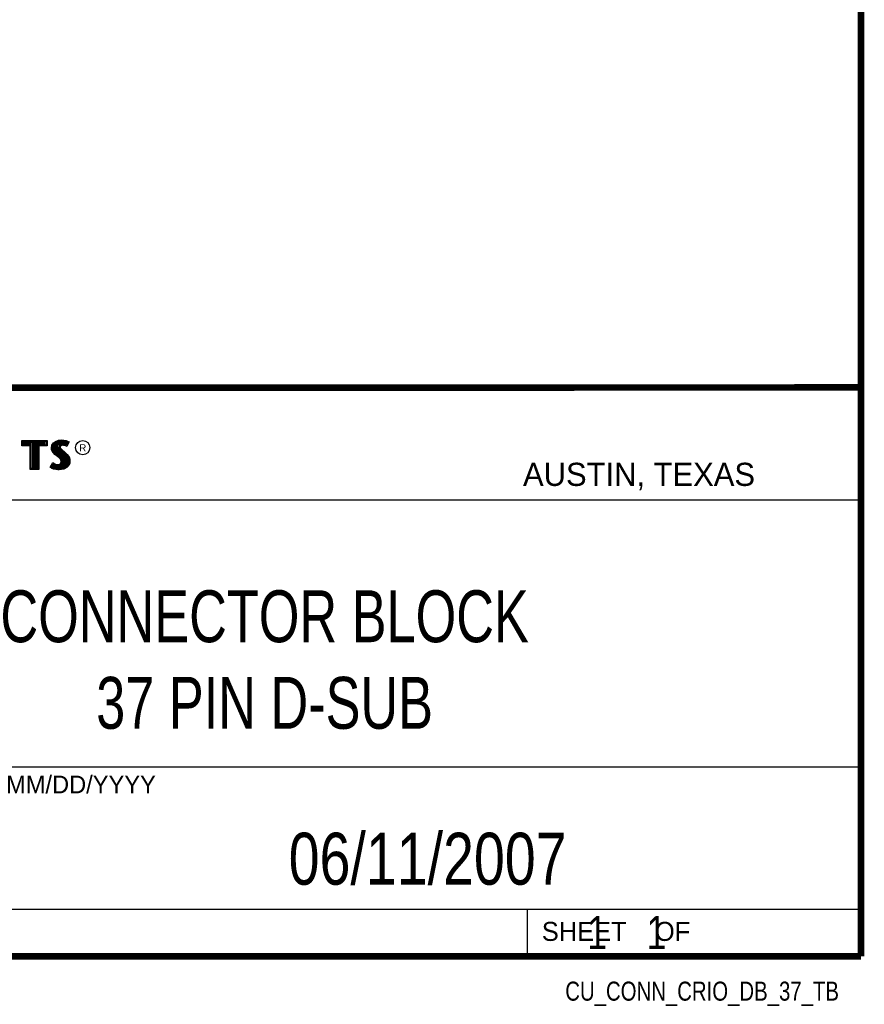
# Model space of a CAD drawing. Header units: inches. Extents: x 0.2 to 16.8, y 0.1 to 10.8.
# Tile 9 of 10: x 14.2 to 16.8, y 0.1 to 3.1. Entities that reach past the tile are written whole.
import ezdxf
from ezdxf.enums import TextEntityAlignment as Align

# ---------------------------------------------------------------- set-up
doc = ezdxf.new("R2010")
doc.units = ezdxf.units.IN
doc.header["$LTSCALE"] = 0.935
doc.header["$MEASUREMENT"] = 0
doc.layers.get('0').update_dxf_attribs({"linetype": 'CONTINUOUS'})
doc.styles.get("Standard").update_dxf_attribs({"font": 'txt', "width": 0.8})

msp = doc.modelspace()

# ---------------------------------------------------------------- linework, layer by layer
at = {"color": 2, "linetype": 'CONTINUOUS'}
for p, q in [((13.0652, 1.9695), (16.745, 1.9695)), ((16.745, 1.9695), (16.745, 0.2605)), ((14.2237, 1.8113), (14.3005, 1.8113)), ((14.2237, 1.795), (14.2237, 1.8113)), ((14.2262, 1.8087), (14.2979, 1.8087)), ((14.2262, 1.7975), (14.2262, 1.8087)), ((14.2282, 1.7975), (14.2282, 1.8087)), ((14.2317, 1.7975), (14.2317, 1.8087)), ((14.2351, 1.7975), (14.2351, 1.8087)), ((14.2386, 1.7975), (14.2386, 1.8087)), ((14.2421, 1.7975), (14.2421, 1.8087)), ((14.2456, 1.7975), (14.2456, 1.8087)), ((14.249, 1.7975), (14.249, 1.8087)), ((14.2514, 1.7975), (14.2525, 1.8087)), ((14.256, 1.7266), (14.256, 1.8087)), ((14.2595, 1.7266), (14.2595, 1.8087)), ((14.2629, 1.7266), (14.2629, 1.8087)), ((14.2664, 1.7266), (14.2664, 1.8087)), ((14.2699, 1.7266), (14.2699, 1.8087)), ((14.2727, 1.7975), (14.2734, 1.8087)), ((14.2768, 1.7975), (14.2768, 1.8087)), ((14.2803, 1.7975), (14.2803, 1.8087)), ((14.2838, 1.7975), (14.2838, 1.8087)), ((14.2873, 1.7975), (14.2873, 1.8087)), ((14.2907, 1.7975), (14.2907, 1.8087)), ((14.2942, 1.7975), (14.2942, 1.8087)), ((14.2979, 1.8087), (14.2979, 1.7975)), ((14.3005, 1.8113), (14.3005, 1.795)), ((14.3194, 1.8038), (14.3255, 1.8083)), ((14.3255, 1.8083), (14.3342, 1.8118)), ((14.3268, 1.8061), (14.3349, 1.8093)), ((14.3325, 1.7655), (14.3325, 1.8084)), ((14.3342, 1.8118), (14.3438, 1.8128)), ((14.3349, 1.8093), (14.3439, 1.8103)), ((14.337, 1.7936), (14.3359, 1.8094)), ((14.3394, 1.7967), (14.3394, 1.8098)), ((14.3429, 1.7984), (14.3429, 1.8102)), ((14.3438, 1.8128), (14.3503, 1.8124)), ((14.3439, 1.8103), (14.3499, 1.8099)), ((14.3464, 1.7991), (14.3464, 1.8101)), ((14.3498, 1.7991), (14.3498, 1.8099)), ((14.3499, 1.8099), (14.3567, 1.8085)), ((14.3503, 1.8124), (14.3573, 1.8109)), ((14.3533, 1.7985), (14.3533, 1.8092)), ((14.3567, 1.8085), (14.3607, 1.807)), ((14.3568, 1.7976), (14.3568, 1.8084)), ((14.3573, 1.8109), (14.3617, 1.8094)), ((14.3617, 1.8094), (14.3665, 1.8071)), ((14.2488, 1.795), (14.2237, 1.795)), ((14.2514, 1.7975), (14.2262, 1.7975)), ((14.2488, 1.724), (14.2488, 1.795)), ((14.2514, 1.7266), (14.2514, 1.7975)), ((14.2979, 1.7975), (14.2727, 1.7975)), ((14.2727, 1.7975), (14.2727, 1.7266)), ((14.3005, 1.795), (14.2753, 1.795)), ((14.2753, 1.795), (14.2753, 1.724)), ((14.3132, 1.7895), (14.3147, 1.797)), ((14.3138, 1.7838), (14.3132, 1.7895)), ((14.3158, 1.7787), (14.3138, 1.7838)), ((14.3147, 1.797), (14.3194, 1.8038)), ((14.3158, 1.7893), (14.3171, 1.796)), ((14.3163, 1.7844), (14.3158, 1.7893)), ((14.3185, 1.7748), (14.3158, 1.7787)), ((14.318, 1.7798), (14.3163, 1.7844)), ((14.3171, 1.796), (14.3212, 1.8021)), ((14.3204, 1.7764), (14.318, 1.7798)), ((14.3186, 1.7785), (14.3186, 1.7981)), ((14.3212, 1.8021), (14.3268, 1.8061)), ((14.322, 1.7748), (14.322, 1.8026)), ((14.3255, 1.7713), (14.3255, 1.8052)), ((14.329, 1.7684), (14.329, 1.807)), ((14.3359, 1.7626), (14.3368, 1.7911)), ((14.337, 1.7936), (14.3368, 1.7911)), ((14.3368, 1.7911), (14.3376, 1.7874)), ((14.3387, 1.7962), (14.337, 1.7936)), ((14.3376, 1.7874), (14.3413, 1.7829)), ((14.3411, 1.7979), (14.3387, 1.7962)), ((14.3395, 1.7928), (14.3393, 1.7913)), ((14.3393, 1.7913), (14.3399, 1.7886)), ((14.3394, 1.7594), (14.3394, 1.7852)), ((14.3405, 1.7944), (14.3395, 1.7928)), ((14.3399, 1.7886), (14.3431, 1.7847)), ((14.3422, 1.7956), (14.3405, 1.7944)), ((14.3442, 1.7988), (14.3411, 1.7979)), ((14.3413, 1.7829), (14.3529, 1.7732)), ((14.3447, 1.7964), (14.3422, 1.7956)), ((14.3429, 1.7552), (14.3429, 1.7815)), ((14.3431, 1.7847), (14.3546, 1.7751)), ((14.3474, 1.7992), (14.3442, 1.7988)), ((14.3474, 1.7967), (14.3447, 1.7964)), ((14.3464, 1.7266), (14.3464, 1.7787)), ((14.3506, 1.799), (14.3474, 1.7992)), ((14.3503, 1.7965), (14.3474, 1.7967)), ((14.3548, 1.7956), (14.3503, 1.7965)), ((14.3554, 1.7981), (14.3506, 1.799)), ((14.3572, 1.7949), (14.3548, 1.7956)), ((14.3583, 1.7972), (14.3554, 1.7981)), ((14.3596, 1.7934), (14.3572, 1.7949)), ((14.3586, 1.797), (14.3583, 1.7972)), ((14.3631, 1.806), (14.3586, 1.797)), ((14.3665, 1.8071), (14.3596, 1.7934)), ((14.3603, 1.8003), (14.3603, 1.8072)), ((14.3607, 1.807), (14.3631, 1.806)), ((14.3237, 1.7695), (14.3185, 1.7748)), ((14.3255, 1.7714), (14.3204, 1.7764)), ((14.3357, 1.7595), (14.3237, 1.7695)), ((14.3375, 1.7613), (14.3255, 1.7714)), ((14.3396, 1.7556), (14.3357, 1.7595)), ((14.3416, 1.7572), (14.3375, 1.7613)), ((14.3419, 1.752), (14.3396, 1.7556)), ((14.3442, 1.753), (14.3416, 1.7572)), ((14.3429, 1.7482), (14.3419, 1.752)), ((14.3455, 1.7483), (14.3442, 1.753)), ((14.3446, 1.7435), (14.3455, 1.7483)), ((14.3498, 1.7271), (14.3498, 1.7758)), ((14.3529, 1.7732), (14.356, 1.7701)), ((14.3533, 1.7293), (14.3533, 1.7728)), ((14.3546, 1.7751), (14.3578, 1.7719)), ((14.356, 1.7701), (14.359, 1.767)), ((14.3568, 1.7306), (14.3568, 1.7693)), ((14.3578, 1.7719), (14.3609, 1.7686)), ((14.359, 1.767), (14.3624, 1.7626)), ((14.3603, 1.7344), (14.3603, 1.7654)), ((14.3609, 1.7686), (14.3645, 1.764)), ((14.3624, 1.7626), (14.3649, 1.7576)), ((14.3637, 1.7383), (14.3649, 1.7576)), ((14.3645, 1.764), (14.3672, 1.7586)), ((14.3649, 1.7576), (14.3661, 1.7537)), ((14.3665, 1.7485), (14.3657, 1.7434)), ((14.3661, 1.7537), (14.3665, 1.7485)), ((14.3672, 1.7586), (14.3686, 1.7542)), ((14.369, 1.7484), (14.3681, 1.7427)), ((14.3686, 1.7542), (14.369, 1.7484)), ((14.2753, 1.724), (14.2488, 1.724)), ((14.2727, 1.7266), (14.2514, 1.7266)), ((14.3092, 1.7305), (14.317, 1.7449)), ((14.3141, 1.7272), (14.3092, 1.7305)), ((14.3125, 1.7314), (14.3178, 1.7412)), ((14.3153, 1.7295), (14.3125, 1.7314)), ((14.3189, 1.7253), (14.3141, 1.7272)), ((14.3151, 1.7296), (14.3151, 1.7361)), ((14.3197, 1.7277), (14.3153, 1.7295)), ((14.317, 1.7449), (14.3203, 1.7425)), ((14.3178, 1.7412), (14.319, 1.7404)), ((14.3186, 1.728), (14.319, 1.7404)), ((14.326, 1.7238), (14.3189, 1.7253)), ((14.319, 1.7404), (14.3226, 1.7385)), ((14.3264, 1.7263), (14.3197, 1.7277)), ((14.3203, 1.7425), (14.3236, 1.7409)), ((14.322, 1.7272), (14.322, 1.7387)), ((14.3226, 1.7385), (14.3274, 1.7369)), ((14.3236, 1.7409), (14.3279, 1.7394)), ((14.3255, 1.7264), (14.3255, 1.7376)), ((14.332, 1.7229), (14.326, 1.7238)), ((14.3322, 1.7254), (14.3264, 1.7263)), ((14.3274, 1.7369), (14.3318, 1.7364)), ((14.3279, 1.7394), (14.3318, 1.7389)), ((14.329, 1.7259), (14.329, 1.7367)), ((14.3318, 1.7389), (14.3354, 1.7392)), ((14.3318, 1.7364), (14.336, 1.7367)), ((14.3363, 1.7227), (14.332, 1.7229)), ((14.3362, 1.7253), (14.3322, 1.7254)), ((14.3325, 1.7254), (14.3325, 1.7363)), ((14.3354, 1.7392), (14.3381, 1.7403)), ((14.3359, 1.7252), (14.3359, 1.7367)), ((14.336, 1.7367), (14.3393, 1.738)), ((14.3492, 1.727), (14.3362, 1.7253)), ((14.35, 1.7245), (14.3363, 1.7227)), ((14.3381, 1.7403), (14.3407, 1.7421)), ((14.3393, 1.738), (14.3426, 1.7403)), ((14.3394, 1.7257), (14.3394, 1.7381)), ((14.3407, 1.7421), (14.3422, 1.7445)), ((14.3422, 1.7445), (14.3429, 1.7482)), ((14.3426, 1.7403), (14.3446, 1.7435)), ((14.3429, 1.7262), (14.3429, 1.7405)), ((14.358, 1.7319), (14.3492, 1.727)), ((14.3596, 1.7299), (14.35, 1.7245)), ((14.3631, 1.7376), (14.358, 1.7319)), ((14.3653, 1.7362), (14.3596, 1.7299)), ((14.3657, 1.7434), (14.3631, 1.7376)), ((14.3681, 1.7427), (14.3653, 1.7362)), ((13.0653, 1.6329), (16.75, 1.6329)), ((13.0652, 0.8295), (16.745, 0.8295)), ((13.0652, 0.4005), (16.745, 0.4005)), ((15.745, 0.4005), (15.745, 0.2605)), ((13.0652, 0.2605), (16.745, 0.2605)), ((15.7462, 0.2607), (16.7462, 0.2607)), ((15.7462, 0.2607), (15.7462, 0.2602)), ((15.7462, 0.2602), (16.7462, 0.2602)), ((16.7462, 0.2607), (16.7462, 0.2602))]:
    msp.add_line(p, q, dxfattribs=at)
at = {"color": 7, "linetype": 'CONTINUOUS', "const_width": 0.02}
for points in [[(16.75, 0.2586), (16.75, 10.7586)], [(11.4718, 1.9702), (16.75, 1.9707)], [(0.25, 0.2586), (16.75, 0.2586)]]:
    msp.add_lwpolyline(points, dxfattribs=at)
at = {"color": 2, "linetype": 'CONTINUOUS'}
msp.add_circle((14.4074, 1.7896), 0.0215, dxfattribs=at)

# ---------------------------------------------------------------- texts
for s, height, p in [('R', 0.0217, (14.3971, 1.7782)), ('AUSTIN, TEXAS', 0.069617, (15.7327, 1.6745)), ('MM/DD/YYYY', 0.05325, (14.1765, 0.7494)), ('SHEET    OF', 0.057262, (15.7892, 0.3052))]:
    msp.add_text(s, height=height, dxfattribs=at).set_placement(p)
at = {"color": 2, "linetype": 'CONTINUOUS', "width": 0.8}
msp.add_text('CU_CONN_CRIO_DB_37_TB', height=0.057262, dxfattribs=at).set_placement((16.6837, 0.1254), align=Align.RIGHT)
at = {"color": 7, "linetype": 'CONTINUOUS'}
for s, insert, char_height, width, attachment_point in [('CONNECTOR BLOCK\\P37 PIN D-SUB', (14.9051, 1.3603), 0.15625, 1.875, 2), ('06/11/2007 ', (15.4455, 0.6307), 0.15625, 1.375, 2), ('    1    1', (15.8075, 0.3805), 0.1, 0.8, 1)]:
    msp.add_mtext(s, dxfattribs=dict(at, insert=insert, char_height=char_height, width=width, attachment_point=attachment_point))

doc.saveas('drawing.dxf')
